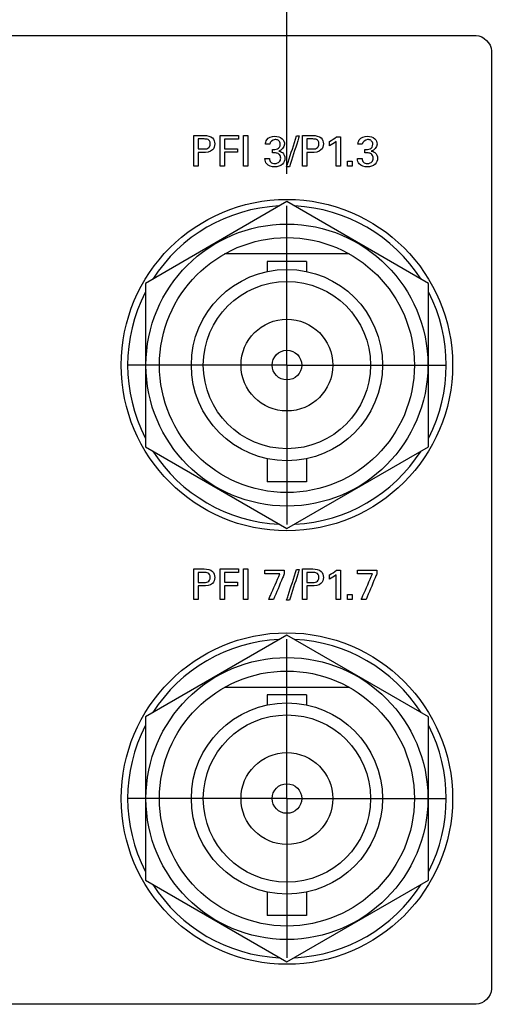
# Model space of a CAD drawing. Header units: inches. Extents: x 0 to 34, y 0 to 22.
# Tile 66 of 100: x 12.5 to 13.5, y 16.9 to 18.8. Entities that reach past the tile are written whole.
import ezdxf

# ---------------------------------------------------------------- set-up
doc = ezdxf.new("R2010")
doc.units = ezdxf.units.IN
doc.header["$LTSCALE"] = 1.87
doc.header["$MEASUREMENT"] = 0
doc.linetypes.add('CENTER', pattern=[0.6, 0.375, -0.075, 0.075, -0.075])
doc.layers.get('0').update_dxf_attribs({"linetype": 'CONTINUOUS'})
for name, color, linetype in [('DATUMCURVES', 7, 'CONTINUOUS'), ('DEFAULT_1', 7, 'CENTER'), ('DIMENSIONS', 7, 'CONTINUOUS')]:
    doc.layers.add(name, color=color, linetype=linetype)
doc.styles.get("Standard").update_dxf_attribs({"font": 'txt', "width": 0.8})
doc.dimstyles.new('DIMSTYLE_1', dxfattribs={"dimtxt": 0.125, "dimasz": 0.18, "dimexe": 0.18, "dimexo": 0.0625, "dimgap": 0.09, "dimtad": 0, "dimtih": 1, "dimtoh": 1, "dimdec": 3, "dimzin": 4, "dimdsep": 46, "dimtxsty": 'STANDARD', "dimblk": '_FILLED', "dimblk1": '_FILLED', "dimblk2": '_FILLED', "dimcen": 0.09, "dimadec": 0, "dimazin": 0, "dimtp": 0.001, "dimtm": 0.001, "dimtfac": 1, "dimtdec": 3, "dimtofl": 0, "dimtmove": 0, "dimatfit": 3, "dimldrblk": '_FILLED', "dimfxl": 1, "dimtolj": 1, "dimtzin": 4, "dimarcsym": 0})

# ---------------------------------------------------------------- blocks, each defined once
blk = doc.blocks.new('_FILLED')
at = {"color": 0, "linetype": 'BYBLOCK'}
blk.add_solid([(0, 0), (-1, 0.174), (-1, -0.174)], dxfattribs=at)
blk = doc.blocks.new('*D9')
at = {"layer": 'DIMENSIONS', "color": 2, "linetype": 'CONTINUOUS'}
for p, q in [((12.7516, 19.9293), (8.0757, 19.9293)), ((8.2007, 19.9293), (8.2007, 19.2399)), ((8.2007, 18.1473), (8.2007, 18.9899)), ((10.0541, 18.1473), (8.0757, 18.1473))]:
    blk.add_line(p, q, dxfattribs=at)
at = {"layer": 'DIMENSIONS', "color": 2, "linetype": 'CONTINUOUS', "xscale": 0.18, "yscale": 0.18, "zscale": 0.18}
for p, rotation in [((8.2007, 19.9293), 90), ((8.2007, 18.1473), 270)]:
    blk.add_blockref('_FILLED', p, dxfattribs=dict(at, rotation=rotation))
at = {"layer": 'DIMENSIONS', "color": 2, "linetype": 'CONTINUOUS', "width": 0.8}
for s, p in [('4X ', (7.3882, 19.0524)), ('1.782', (7.6882, 19.0524)), ('[', (8.3132, 19.0524)), ('45.26', (8.4132, 19.0524)), (']', (8.9132, 19.0524))]:
    blk.add_text(s, height=0.125, dxfattribs=at).set_placement(p)
blk = doc.blocks.new('*D19')
at = {"layer": 'DIMENSIONS', "color": 2, "linetype": 'CONTINUOUS'}
for p, q in [((13.0541, 18.5223), (13.0541, 20.6551)), ((14.3524, 17.6723), (14.3524, 20.6551)), ((13.0541, 20.5301), (12.3312, 20.5301)), ((14.3524, 20.5301), (14.7124, 20.5301))]:
    blk.add_line(p, q, dxfattribs=at)
at = {"layer": 'DIMENSIONS', "color": 2, "linetype": 'CONTINUOUS', "xscale": 0.18, "yscale": 0.18, "zscale": 0.18}
blk.add_blockref('_FILLED', (13.0541, 20.5301), dxfattribs=at)
at = {"layer": 'DIMENSIONS', "color": 2, "linetype": 'CONTINUOUS', "xscale": 0.18, "yscale": 0.18, "zscale": 0.18, "rotation": 180}
blk.add_blockref('_FILLED', (14.3524, 20.5301), dxfattribs=at)
at = {"layer": 'DIMENSIONS', "color": 2, "linetype": 'CONTINUOUS', "width": 0.8}
for s, p in [('1.298', (10.9437, 20.4676)), ('[', (11.5687, 20.4676)), ('32.98', (11.6687, 20.4676)), (']', (12.1687, 20.4676))]:
    blk.add_text(s, height=0.125, dxfattribs=at).set_placement(p)

msp = doc.modelspace()

# ---------------------------------------------------------------- linework, layer by layer
at = {"color": 7, "linetype": 'CONTINUOUS'}
for p, q in [((13.0541, 18.4678), (12.7766, 18.3075)), ((13.3316, 18.3075), (13.0541, 18.4678)), ((13.1764, 18.3653), (12.9317, 18.3653)), ((13.0156, 18.3506), (13.0156, 18.3308)), ((13.0926, 18.3506), (13.0156, 18.3506)), ((13.0926, 18.3506), (13.0926, 18.3308)), ((12.7766, 18.3075), (12.7766, 17.9871)), ((13.3316, 17.9871), (13.3316, 18.3075)), ((12.7766, 17.9871), (13.0541, 17.8269)), ((13.0541, 17.8269), (13.3316, 17.9871)), ((13.0156, 17.9638), (13.0156, 17.9181)), ((13.0926, 17.9638), (13.0926, 17.9181)), ((13.0926, 17.9181), (13.0156, 17.9181)), ((13.0541, 17.6178), (12.7766, 17.4575)), ((13.3316, 17.4575), (13.0541, 17.6178)), ((13.1764, 17.5153), (12.9317, 17.5153)), ((13.0156, 17.5006), (13.0156, 17.4808)), ((13.0926, 17.5006), (13.0156, 17.5006)), ((13.0926, 17.5006), (13.0926, 17.4808)), ((12.7766, 17.4575), (12.7766, 17.1371)), ((13.3316, 17.1371), (13.3316, 17.4575)), ((12.7766, 17.1371), (13.0541, 16.9769)), ((13.0541, 16.9769), (13.3316, 17.1371)), ((13.0156, 17.1138), (13.0156, 17.0681)), ((13.0926, 17.1138), (13.0926, 17.0681)), ((13.0926, 17.0681), (13.0156, 17.0681))]:
    msp.add_line(p, q, dxfattribs=at)
for centre, radius in [((13.0541, 18.1473), 0.325), ((13.0541, 18.1473), 0.2765), ((13.0541, 18.1473), 0.25), ((13.0541, 18.1473), 0.1875), ((13.0541, 18.1473), 0.164), ((13.0541, 18.1473), 0.09), ((13.0541, 18.1473), 0.029), ((13.0541, 17.2973), 0.325), ((13.0541, 17.2973), 0.2765), ((13.0541, 17.2973), 0.25), ((13.0541, 17.2973), 0.1875), ((13.0541, 17.2973), 0.164), ((13.0541, 17.2973), 0.09), ((13.0541, 17.2973), 0.029)]:
    msp.add_circle(centre, radius, dxfattribs=at)
for centre, start, end in [((13.0541, 18.1473), 92.8821, 147.3645), ((13.0541, 18.1473), 32.6355, 87.1179), ((13.0541, 18.1473), 152.8684, 207.1316), ((13.0541, 18.1473), 332.8684, 27.1316), ((13.0541, 18.1473), 212.6355, 267.1179), ((13.0541, 18.1473), 272.8821, 327.3645), ((13.0541, 17.2973), 92.8821, 147.3645), ((13.0541, 17.2973), 32.6355, 87.1179), ((13.0541, 17.2973), 152.8684, 207.1316), ((13.0541, 17.2973), 332.8684, 27.1316), ((13.0541, 17.2973), 212.6355, 267.1179), ((13.0541, 17.2973), 272.8821, 327.3645)]:
    msp.add_arc(centre, 0.3125, start, end, dxfattribs=at)
at = {"layer": 'DATUMCURVES', "color": 40, "linetype": 'CONTINUOUS'}
for points, knots in [([(9.6655, 18.7938, 0.8645), (9.8614, 18.7938, 0.8645), (11.1147, 18.7938, 0.8645), (12.368, 18.7938, 0.8645), (13.4255, 18.7938, 0.8645)], [0, 0, 0, 0, 0.15625, 1, 1, 1, 1]), ([(13.4555, 18.7638, 0.8645), (13.4555, 18.6679, 0.8645), (13.4555, 18.0546, 0.8645), (13.4555, 17.4413, 0.8645), (13.4555, 16.9238, 0.8645)], [0, 0, 0, 0, 0.15625, 1, 1, 1, 1]), ([(12.8716, 18.5975, 0.8645), (12.8727, 18.5975, 0.8645), (12.8794, 18.5975, 0.8645), (12.8861, 18.5975, 0.8645), (12.8918, 18.5975, 0.8645)], [0, 0, 0, 0, 0.15625, 1, 1, 1, 1]), ([(12.8716, 18.5373, 0.8645), (12.8716, 18.5405, 0.8645), (12.8716, 18.5605, 0.8645), (12.8716, 18.5806, 0.8645), (12.8716, 18.5975, 0.8645)], [0, 0, 0, 0, 0.15625, 1, 1, 1, 1]), ([(12.8918, 18.5975, 0.8645), (12.8975, 18.5975, 0.8645), (12.909, 18.5959, 0.8645), (12.9142, 18.5809, 0.8645), (12.9084, 18.5655, 0.8645), (12.896, 18.5641, 0.8645), (12.8897, 18.5641, 0.8645)], [0, 0, 0, 0, 0.279878, 0.483843, 0.691118, 1, 1, 1, 1]), ([(12.9231, 18.5975, 0.8645), (12.925, 18.5975, 0.8645), (12.9369, 18.5975, 0.8645), (12.9489, 18.5975, 0.8645), (12.9589, 18.5975, 0.8645)], [0, 0, 0, 0, 0.15625, 1, 1, 1, 1]), ([(12.9231, 18.5373, 0.8645), (12.9231, 18.5405, 0.8645), (12.9231, 18.5605, 0.8645), (12.9231, 18.5806, 0.8645), (12.9231, 18.5975, 0.8645)], [0, 0, 0, 0, 0.15625, 1, 1, 1, 1]), ([(12.9689, 18.5373, 0.8645), (12.9689, 18.5405, 0.8645), (12.9689, 18.5605, 0.8645), (12.9689, 18.5806, 0.8645), (12.9689, 18.5975, 0.8645)], [0, 0, 0, 0, 0.15625, 1, 1, 1, 1]), ([(12.9772, 18.5975, 0.8645), (12.9772, 18.5944, 0.8645), (12.9772, 18.5743, 0.8645), (12.9772, 18.5542, 0.8645), (12.9772, 18.5373, 0.8645)], [0, 0, 0, 0, 0.15625, 1, 1, 1, 1]), ([(13.0119, 18.5803, 0.8645), (13.012, 18.5833, 0.8645), (13.0142, 18.5926, 0.8645), (13.0247, 18.5961, 0.8645), (13.0306, 18.5961, 0.8645)], [0, 0, 0, 0, 0.33306, 1, 1, 1, 1]), ([(13.0306, 18.5961, 0.8645), (13.0356, 18.5961, 0.8645), (13.0452, 18.5937, 0.8645), (13.0526, 18.5784, 0.8645), (13.0437, 18.5682, 0.8645), (13.0379, 18.5669, 0.8645)], [0, 0, 0, 0, 0.335494, 0.600004, 1, 1, 1, 1]), ([(13.0534, 18.536, 0.8645), (13.0545, 18.5391, 0.8645), (13.061, 18.5594, 0.8645), (13.0675, 18.5796, 0.8645), (13.073, 18.5967, 0.8645)], [0, 0, 0, 0, 0.15625, 1, 1, 1, 1]), ([(13.0784, 18.5967, 0.8645), (13.0774, 18.5936, 0.8645), (13.0709, 18.5733, 0.8645), (13.0644, 18.5531, 0.8645), (13.0589, 18.536, 0.8645)], [0, 0, 0, 0, 0.15625, 1, 1, 1, 1]), ([(13.0847, 18.5975, 0.8645), (13.0857, 18.5975, 0.8645), (13.0925, 18.5975, 0.8645), (13.0992, 18.5975, 0.8645), (13.1049, 18.5975, 0.8645)], [0, 0, 0, 0, 0.15625, 1, 1, 1, 1]), ([(13.0847, 18.5373, 0.8645), (13.0847, 18.5405, 0.8645), (13.0847, 18.5605, 0.8645), (13.0847, 18.5806, 0.8645), (13.0847, 18.5975, 0.8645)], [0, 0, 0, 0, 0.15625, 1, 1, 1, 1]), ([(13.1049, 18.5975, 0.8645), (13.1106, 18.5975, 0.8645), (13.1221, 18.5959, 0.8645), (13.1273, 18.5809, 0.8645), (13.1214, 18.5655, 0.8645), (13.1091, 18.5641, 0.8645), (13.1028, 18.5641, 0.8645)], [0, 0, 0, 0, 0.279795, 0.483819, 0.691198, 1, 1, 1, 1]), ([(13.1589, 18.595, 0.8645), (13.1589, 18.592, 0.8645), (13.1589, 18.5728, 0.8645), (13.1589, 18.5535, 0.8645), (13.1589, 18.5373, 0.8645)], [0, 0, 0, 0, 0.15625, 1, 1, 1, 1]), ([(13.1935, 18.5803, 0.8645), (13.1936, 18.5833, 0.8645), (13.1958, 18.5926, 0.8645), (13.2063, 18.5961, 0.8645), (13.2122, 18.5961, 0.8645)], [0, 0, 0, 0, 0.33306, 1, 1, 1, 1]), ([(13.2122, 18.5961, 0.8645), (13.2172, 18.5961, 0.8645), (13.2268, 18.5937, 0.8645), (13.2342, 18.5784, 0.8645), (13.2253, 18.5682, 0.8645), (13.2195, 18.5669, 0.8645)], [0, 0, 0, 0, 0.335494, 0.600004, 1, 1, 1, 1]), ([(12.8799, 18.5907, 0.8645), (12.8799, 18.5897, 0.8645), (12.8799, 18.5832, 0.8645), (12.8799, 18.5766, 0.8645), (12.8799, 18.5711, 0.8645)], [0, 0, 0, 0, 0.15625, 1, 1, 1, 1]), ([(12.8899, 18.5711, 0.8645), (12.8929, 18.5711, 0.8645), (12.8978, 18.5711, 0.8645), (12.9032, 18.5756, 0.8645), (12.9041, 18.5812, 0.8645), (12.9033, 18.5867, 0.8645), (12.8985, 18.5907, 0.8645), (12.8942, 18.5907, 0.8645), (12.8916, 18.5907, 0.8645)], [0, 0, 0, 0, 0.244769, 0.369269, 0.527844, 0.677836, 0.791049, 1, 1, 1, 1]), ([(12.9589, 18.5904, 0.8645), (12.9575, 18.5904, 0.8645), (12.9484, 18.5904, 0.8645), (12.9393, 18.5904, 0.8645), (12.9316, 18.5904, 0.8645)], [0, 0, 0, 0, 0.15625, 1, 1, 1, 1]), ([(12.9316, 18.5904, 0.8645), (12.9316, 18.5894, 0.8645), (12.9316, 18.5832, 0.8645), (12.9316, 18.5769, 0.8645), (12.9316, 18.5717, 0.8645)], [0, 0, 0, 0, 0.15625, 1, 1, 1, 1]), ([(13.0326, 18.5894, 0.8645), (13.0321, 18.5895, 0.8645), (13.0265, 18.5894, 0.8645), (13.0208, 18.5849, 0.8645), (13.0204, 18.5803, 0.8645)], [0, 0, 0, 0, 0.107648, 1, 1, 1, 1]), ([(13.0256, 18.5703, 0.8645), (13.0289, 18.57, 0.8645), (13.0342, 18.5703, 0.8645), (13.0401, 18.5746, 0.8645), (13.0413, 18.5798, 0.8645), (13.0407, 18.5844, 0.8645), (13.0378, 18.5881, 0.8645), (13.0347, 18.5893, 0.8645), (13.0326, 18.5894, 0.8645)], [0, 0, 0, 0, 0.289095, 0.435321, 0.603826, 0.726798, 0.829681, 1, 1, 1, 1]), ([(13.093, 18.5907, 0.8645), (13.093, 18.5897, 0.8645), (13.093, 18.5832, 0.8645), (13.093, 18.5766, 0.8645), (13.093, 18.5711, 0.8645)], [0, 0, 0, 0, 0.15625, 1, 1, 1, 1]), ([(13.1029, 18.5711, 0.8645), (13.106, 18.5711, 0.8645), (13.1109, 18.5711, 0.8645), (13.1162, 18.5756, 0.8645), (13.1172, 18.5812, 0.8645), (13.1163, 18.5867, 0.8645), (13.1116, 18.5907, 0.8645), (13.1073, 18.5907, 0.8645), (13.1047, 18.5907, 0.8645)], [0, 0, 0, 0, 0.244823, 0.369283, 0.527842, 0.677819, 0.790992, 1, 1, 1, 1]), ([(13.1509, 18.5373, 0.8645), (13.1509, 18.5399, 0.8645), (13.1509, 18.556, 0.8645), (13.1509, 18.5722, 0.8645), (13.1509, 18.5859, 0.8645)], [0, 0, 0, 0, 0.15625, 1, 1, 1, 1]), ([(13.2142, 18.5894, 0.8645), (13.2136, 18.5895, 0.8645), (13.2081, 18.5894, 0.8645), (13.2024, 18.5849, 0.8645), (13.2019, 18.5803, 0.8645)], [0, 0, 0, 0, 0.107575, 1, 1, 1, 1]), ([(13.2072, 18.5703, 0.8645), (13.2105, 18.57, 0.8645), (13.2158, 18.5703, 0.8645), (13.2217, 18.5746, 0.8645), (13.2229, 18.5798, 0.8645), (13.2222, 18.5844, 0.8645), (13.2193, 18.5881, 0.8645), (13.2163, 18.5893, 0.8645), (13.2142, 18.5894, 0.8645)], [0, 0, 0, 0, 0.288939, 0.43525, 0.603787, 0.726771, 0.829664, 1, 1, 1, 1]), ([(12.8799, 18.5641, 0.8645), (12.8799, 18.5627, 0.8645), (12.8799, 18.5538, 0.8645), (12.8799, 18.5448, 0.8645), (12.8799, 18.5373, 0.8645)], [0, 0, 0, 0, 0.15625, 1, 1, 1, 1]), ([(12.9316, 18.5717, 0.8645), (12.933, 18.5717, 0.8645), (12.9415, 18.5717, 0.8645), (12.9501, 18.5717, 0.8645), (12.9574, 18.5717, 0.8645)], [0, 0, 0, 0, 0.15625, 1, 1, 1, 1]), ([(12.9574, 18.5646, 0.8645), (12.956, 18.5646, 0.8645), (12.9474, 18.5646, 0.8645), (12.9389, 18.5646, 0.8645), (12.9316, 18.5646, 0.8645)], [0, 0, 0, 0, 0.15625, 1, 1, 1, 1]), ([(12.9316, 18.5646, 0.8645), (12.9316, 18.5632, 0.8645), (12.9316, 18.5541, 0.8645), (12.9316, 18.545, 0.8645), (12.9316, 18.5373, 0.8645)], [0, 0, 0, 0, 0.15625, 1, 1, 1, 1]), ([(13.0419, 18.553, 0.8645), (13.042, 18.5556, 0.8645), (13.0403, 18.5605, 0.8645), (13.0332, 18.5639, 0.8645), (13.0283, 18.5636, 0.8645), (13.0256, 18.5636, 0.8645)], [0, 0, 0, 0, 0.33909, 0.636556, 1, 1, 1, 1]), ([(13.0379, 18.5669, 0.8645), (13.0405, 18.5665, 0.8645), (13.0472, 18.5644, 0.8645), (13.0503, 18.557, 0.8645), (13.0503, 18.5529, 0.8645)], [0, 0, 0, 0, 0.381696, 1, 1, 1, 1]), ([(13.093, 18.5641, 0.8645), (13.093, 18.5627, 0.8645), (13.093, 18.5538, 0.8645), (13.093, 18.5448, 0.8645), (13.093, 18.5373, 0.8645)], [0, 0, 0, 0, 0.15625, 1, 1, 1, 1]), ([(13.2235, 18.553, 0.8645), (13.2235, 18.5556, 0.8645), (13.2219, 18.5605, 0.8645), (13.2148, 18.5639, 0.8645), (13.2099, 18.5636, 0.8645), (13.2072, 18.5636, 0.8645)], [0, 0, 0, 0, 0.339179, 0.637183, 1, 1, 1, 1]), ([(13.2195, 18.5669, 0.8645), (13.2221, 18.5665, 0.8645), (13.2288, 18.5644, 0.8645), (13.2319, 18.557, 0.8645), (13.2319, 18.5529, 0.8645)], [0, 0, 0, 0, 0.381696, 1, 1, 1, 1]), ([(13.0503, 18.5529, 0.8645), (13.0503, 18.5487, 0.8645), (13.0458, 18.5388, 0.8645), (13.0302, 18.5343, 0.8645), (13.0139, 18.5386, 0.8645), (13.0112, 18.5486, 0.8645), (13.011, 18.5522, 0.8645)], [0, 0, 0, 0, 0.223069, 0.507165, 0.808159, 1, 1, 1, 1]), ([(13.0199, 18.5522, 0.8645), (13.0198, 18.5497, 0.8645), (13.0218, 18.544, 0.8645), (13.0295, 18.5423, 0.8645), (13.0354, 18.5432, 0.8645), (13.0404, 18.5463, 0.8645), (13.0419, 18.5504, 0.8645), (13.0419, 18.553, 0.8645)], [0, 0, 0, 0, 0.221504, 0.478133, 0.639467, 0.769827, 1, 1, 1, 1]), ([(13.2319, 18.5529, 0.8645), (13.2319, 18.5487, 0.8645), (13.2274, 18.5388, 0.8645), (13.2118, 18.5343, 0.8645), (13.1955, 18.5386, 0.8645), (13.1927, 18.5486, 0.8645), (13.1926, 18.5522, 0.8645)], [0, 0, 0, 0, 0.223057, 0.507138, 0.808092, 1, 1, 1, 1]), ([(13.2015, 18.5522, 0.8645), (13.2014, 18.5497, 0.8645), (13.2034, 18.544, 0.8645), (13.2111, 18.5423, 0.8645), (13.217, 18.5432, 0.8645), (13.222, 18.5463, 0.8645), (13.2235, 18.5504, 0.8645), (13.2235, 18.553, 0.8645)], [0, 0, 0, 0, 0.221433, 0.478177, 0.639497, 0.769847, 1, 1, 1, 1]), ([(12.8716, 17.7475, 0.8645), (12.8727, 17.7475, 0.8645), (12.8794, 17.7475, 0.8645), (12.8861, 17.7475, 0.8645), (12.8918, 17.7475, 0.8645)], [0, 0, 0, 0, 0.15625, 1, 1, 1, 1]), ([(12.8716, 17.6873, 0.8645), (12.8716, 17.6905, 0.8645), (12.8716, 17.7105, 0.8645), (12.8716, 17.7306, 0.8645), (12.8716, 17.7475, 0.8645)], [0, 0, 0, 0, 0.15625, 1, 1, 1, 1]), ([(12.8918, 17.7475, 0.8645), (12.8975, 17.7475, 0.8645), (12.909, 17.7459, 0.8645), (12.9142, 17.7309, 0.8645), (12.9083, 17.7155, 0.8645), (12.896, 17.7141, 0.8645), (12.8897, 17.7141, 0.8645)], [0, 0, 0, 0, 0.279865, 0.483924, 0.691104, 1, 1, 1, 1]), ([(12.9231, 17.7475, 0.8645), (12.925, 17.7475, 0.8645), (12.9369, 17.7475, 0.8645), (12.9489, 17.7475, 0.8645), (12.9589, 17.7475, 0.8645)], [0, 0, 0, 0, 0.15625, 1, 1, 1, 1]), ([(12.9231, 17.6873, 0.8645), (12.9231, 17.6905, 0.8645), (12.9231, 17.7105, 0.8645), (12.9231, 17.7306, 0.8645), (12.9231, 17.7475, 0.8645)], [0, 0, 0, 0, 0.15625, 1, 1, 1, 1]), ([(12.9689, 17.6873, 0.8645), (12.9689, 17.6905, 0.8645), (12.9689, 17.7105, 0.8645), (12.9689, 17.7306, 0.8645), (12.9689, 17.7475, 0.8645)], [0, 0, 0, 0, 0.15625, 1, 1, 1, 1]), ([(12.9772, 17.7475, 0.8645), (12.9772, 17.7444, 0.8645), (12.9772, 17.7243, 0.8645), (12.9772, 17.7042, 0.8645), (12.9772, 17.6873, 0.8645)], [0, 0, 0, 0, 0.15625, 1, 1, 1, 1]), ([(13.0534, 17.686, 0.8645), (13.0545, 17.6892, 0.8645), (13.061, 17.7094, 0.8645), (13.0675, 17.7297, 0.8645), (13.073, 17.7467, 0.8645)], [0, 0, 0, 0, 0.15625, 1, 1, 1, 1]), ([(13.0784, 17.7467, 0.8645), (13.0774, 17.7436, 0.8645), (13.0709, 17.7233, 0.8645), (13.0644, 17.7031, 0.8645), (13.0589, 17.686, 0.8645)], [0, 0, 0, 0, 0.15625, 1, 1, 1, 1]), ([(13.0847, 17.7475, 0.8645), (13.0857, 17.7475, 0.8645), (13.0925, 17.7475, 0.8645), (13.0992, 17.7475, 0.8645), (13.1049, 17.7475, 0.8645)], [0, 0, 0, 0, 0.15625, 1, 1, 1, 1]), ([(13.0847, 17.6873, 0.8645), (13.0847, 17.6905, 0.8645), (13.0847, 17.7105, 0.8645), (13.0847, 17.7306, 0.8645), (13.0847, 17.7475, 0.8645)], [0, 0, 0, 0, 0.15625, 1, 1, 1, 1]), ([(13.1049, 17.7475, 0.8645), (13.1106, 17.7475, 0.8645), (13.1221, 17.7459, 0.8645), (13.1273, 17.7309, 0.8645), (13.1214, 17.7155, 0.8645), (13.1091, 17.7141, 0.8645), (13.1028, 17.7141, 0.8645)], [0, 0, 0, 0, 0.279782, 0.4839, 0.691184, 1, 1, 1, 1]), ([(12.8799, 17.7407, 0.8645), (12.8799, 17.7397, 0.8645), (12.8799, 17.7332, 0.8645), (12.8799, 17.7266, 0.8645), (12.8799, 17.7211, 0.8645)], [0, 0, 0, 0, 0.15625, 1, 1, 1, 1]), ([(12.8899, 17.7211, 0.8645), (12.8929, 17.7211, 0.8645), (12.8978, 17.7211, 0.8645), (12.9032, 17.7256, 0.8645), (12.9041, 17.7312, 0.8645), (12.9033, 17.7367, 0.8645), (12.8985, 17.7407, 0.8645), (12.8942, 17.7407, 0.8645), (12.8916, 17.7407, 0.8645)], [0, 0, 0, 0, 0.244769, 0.369269, 0.527844, 0.677836, 0.791049, 1, 1, 1, 1]), ([(12.9589, 17.7404, 0.8645), (12.9575, 17.7404, 0.8645), (12.9484, 17.7404, 0.8645), (12.9393, 17.7404, 0.8645), (12.9316, 17.7404, 0.8645)], [0, 0, 0, 0, 0.15625, 1, 1, 1, 1]), ([(12.9316, 17.7404, 0.8645), (12.9316, 17.7394, 0.8645), (12.9316, 17.7332, 0.8645), (12.9316, 17.7269, 0.8645), (12.9316, 17.7217, 0.8645)], [0, 0, 0, 0, 0.15625, 1, 1, 1, 1]), ([(13.0108, 17.745, 0.8645), (13.0128, 17.745, 0.8645), (13.0255, 17.745, 0.8645), (13.0382, 17.745, 0.8645), (13.0489, 17.745, 0.8645)], [0, 0, 0, 0, 0.15625, 1, 1, 1, 1]), ([(13.0404, 17.7381, 0.8645), (13.0389, 17.7381, 0.8645), (13.029, 17.7381, 0.8645), (13.0191, 17.7381, 0.8645), (13.0108, 17.7381, 0.8645)], [0, 0, 0, 0, 0.15625, 1, 1, 1, 1]), ([(13.0183, 17.6873, 0.8645), (13.0194, 17.69, 0.8645), (13.0268, 17.7069, 0.8645), (13.0342, 17.7238, 0.8645), (13.0404, 17.7381, 0.8645)], [0, 0, 0, 0, 0.15625, 1, 1, 1, 1]), ([(13.0489, 17.738, 0.8645), (13.0478, 17.7353, 0.8645), (13.0407, 17.7185, 0.8645), (13.0336, 17.7016, 0.8645), (13.0277, 17.6873, 0.8645)], [0, 0, 0, 0, 0.15625, 1, 1, 1, 1]), ([(13.093, 17.7407, 0.8645), (13.093, 17.7397, 0.8645), (13.093, 17.7332, 0.8645), (13.093, 17.7266, 0.8645), (13.093, 17.7211, 0.8645)], [0, 0, 0, 0, 0.15625, 1, 1, 1, 1]), ([(13.1029, 17.7211, 0.8645), (13.106, 17.7211, 0.8645), (13.1109, 17.7211, 0.8645), (13.1162, 17.7256, 0.8645), (13.1172, 17.7312, 0.8645), (13.1163, 17.7367, 0.8645), (13.1116, 17.7407, 0.8645), (13.1073, 17.7407, 0.8645), (13.1047, 17.7407, 0.8645)], [0, 0, 0, 0, 0.244823, 0.369283, 0.527842, 0.677819, 0.790992, 1, 1, 1, 1]), ([(13.1509, 17.6873, 0.8645), (13.1509, 17.6898, 0.8645), (13.1509, 17.706, 0.8645), (13.1509, 17.7222, 0.8645), (13.1509, 17.7359, 0.8645)], [0, 0, 0, 0, 0.15625, 1, 1, 1, 1]), ([(13.1589, 17.745, 0.8645), (13.1589, 17.742, 0.8645), (13.1589, 17.7228, 0.8645), (13.1589, 17.7035, 0.8645), (13.1589, 17.6873, 0.8645)], [0, 0, 0, 0, 0.15625, 1, 1, 1, 1]), ([(13.1924, 17.745, 0.8645), (13.1943, 17.745, 0.8645), (13.207, 17.745, 0.8645), (13.2197, 17.745, 0.8645), (13.2304, 17.745, 0.8645)], [0, 0, 0, 0, 0.15625, 1, 1, 1, 1]), ([(13.222, 17.7381, 0.8645), (13.2205, 17.7381, 0.8645), (13.2106, 17.7381, 0.8645), (13.2007, 17.7381, 0.8645), (13.1924, 17.7381, 0.8645)], [0, 0, 0, 0, 0.15625, 1, 1, 1, 1]), ([(13.1999, 17.6873, 0.8645), (13.201, 17.69, 0.8645), (13.2084, 17.7069, 0.8645), (13.2158, 17.7238, 0.8645), (13.222, 17.7381, 0.8645)], [0, 0, 0, 0, 0.15625, 1, 1, 1, 1]), ([(13.2304, 17.738, 0.8645), (13.2293, 17.7353, 0.8645), (13.2223, 17.7185, 0.8645), (13.2152, 17.7016, 0.8645), (13.2093, 17.6873, 0.8645)], [0, 0, 0, 0, 0.15625, 1, 1, 1, 1]), ([(12.8799, 17.7141, 0.8645), (12.8799, 17.7127, 0.8645), (12.8799, 17.7038, 0.8645), (12.8799, 17.6948, 0.8645), (12.8799, 17.6873, 0.8645)], [0, 0, 0, 0, 0.15625, 1, 1, 1, 1]), ([(12.9316, 17.7217, 0.8645), (12.933, 17.7217, 0.8645), (12.9415, 17.7217, 0.8645), (12.9501, 17.7217, 0.8645), (12.9574, 17.7217, 0.8645)], [0, 0, 0, 0, 0.15625, 1, 1, 1, 1]), ([(12.9574, 17.7147, 0.8645), (12.956, 17.7147, 0.8645), (12.9474, 17.7147, 0.8645), (12.9389, 17.7147, 0.8645), (12.9316, 17.7147, 0.8645)], [0, 0, 0, 0, 0.15625, 1, 1, 1, 1]), ([(12.9316, 17.7147, 0.8645), (12.9316, 17.7132, 0.8645), (12.9316, 17.7041, 0.8645), (12.9316, 17.695, 0.8645), (12.9316, 17.6873, 0.8645)], [0, 0, 0, 0, 0.15625, 1, 1, 1, 1]), ([(13.093, 17.7141, 0.8645), (13.093, 17.7127, 0.8645), (13.093, 17.7038, 0.8645), (13.093, 17.6948, 0.8645), (13.093, 17.6873, 0.8645)], [0, 0, 0, 0, 0.15625, 1, 1, 1, 1]), ([(13.4255, 16.8938, 0.8645), (13.2297, 16.8938, 0.8645), (11.9764, 16.8938, 0.8645), (10.723, 16.8938, 0.8645), (9.6655, 16.8938, 0.8645)], [0, 0, 0, 0, 0.15625, 1, 1, 1, 1])]:
    msp.add_open_spline(points, degree=3, knots=knots, dxfattribs=at)
for points in [[(13.4255, 18.7938, 0.8645), (13.4397, 18.7938, 0.8645), (13.4555, 18.7779, 0.8645), (13.4555, 18.7638, 0.8645)], [(12.9589, 18.5975, 0.8645), (12.9589, 18.5951, 0.8645), (12.9589, 18.5928, 0.8645), (12.9589, 18.5904, 0.8645)], [(12.9689, 18.5975, 0.8645), (12.9716, 18.5975, 0.8645), (12.9744, 18.5975, 0.8645), (12.9772, 18.5975, 0.8645)], [(13.073, 18.5967, 0.8645), (13.0748, 18.5967, 0.8645), (13.0766, 18.5967, 0.8645), (13.0784, 18.5967, 0.8645)], [(13.1374, 18.5859, 0.8645), (13.1424, 18.5885, 0.8645), (13.1472, 18.5914, 0.8645), (13.1514, 18.595, 0.8645)], [(13.1514, 18.595, 0.8645), (13.1539, 18.595, 0.8645), (13.1564, 18.595, 0.8645), (13.1589, 18.595, 0.8645)], [(12.8916, 18.5907, 0.8645), (12.8877, 18.5907, 0.8645), (12.8838, 18.5907, 0.8645), (12.8799, 18.5907, 0.8645)], [(13.0204, 18.5803, 0.8645), (13.0176, 18.5803, 0.8645), (13.0148, 18.5803, 0.8645), (13.0119, 18.5803, 0.8645)], [(13.1047, 18.5907, 0.8645), (13.1008, 18.5907, 0.8645), (13.0969, 18.5907, 0.8645), (13.093, 18.5907, 0.8645)], [(13.1509, 18.5859, 0.8645), (13.1468, 18.5825, 0.8645), (13.1422, 18.5798, 0.8645), (13.1374, 18.5776, 0.8645)], [(13.1374, 18.5776, 0.8645), (13.1374, 18.5803, 0.8645), (13.1374, 18.5831, 0.8645), (13.1374, 18.5859, 0.8645)], [(13.2019, 18.5803, 0.8645), (13.1991, 18.5803, 0.8645), (13.1963, 18.5803, 0.8645), (13.1935, 18.5803, 0.8645)], [(12.8799, 18.5711, 0.8645), (12.8832, 18.5711, 0.8645), (12.8866, 18.5711, 0.8645), (12.8899, 18.5711, 0.8645)], [(12.8897, 18.5641, 0.8645), (12.8864, 18.5641, 0.8645), (12.8832, 18.5641, 0.8645), (12.8799, 18.5641, 0.8645)], [(12.9574, 18.5717, 0.8645), (12.9574, 18.5693, 0.8645), (12.9574, 18.567, 0.8645), (12.9574, 18.5646, 0.8645)], [(13.0256, 18.5636, 0.8645), (13.0256, 18.5658, 0.8645), (13.0256, 18.5681, 0.8645), (13.0256, 18.5703, 0.8645)], [(13.093, 18.5711, 0.8645), (13.0963, 18.5711, 0.8645), (13.0996, 18.5711, 0.8645), (13.1029, 18.5711, 0.8645)], [(13.1028, 18.5641, 0.8645), (13.0995, 18.5641, 0.8645), (13.0963, 18.5641, 0.8645), (13.093, 18.5641, 0.8645)], [(13.2072, 18.5636, 0.8645), (13.2072, 18.5658, 0.8645), (13.2072, 18.5681, 0.8645), (13.2072, 18.5703, 0.8645)], [(12.8799, 18.5373, 0.8645), (12.8772, 18.5373, 0.8645), (12.8744, 18.5373, 0.8645), (12.8716, 18.5373, 0.8645)], [(12.9316, 18.5373, 0.8645), (12.9288, 18.5373, 0.8645), (12.9259, 18.5373, 0.8645), (12.9231, 18.5373, 0.8645)], [(12.9772, 18.5373, 0.8645), (12.9744, 18.5373, 0.8645), (12.9716, 18.5373, 0.8645), (12.9689, 18.5373, 0.8645)], [(13.011, 18.5522, 0.8645), (13.014, 18.5522, 0.8645), (13.0169, 18.5522, 0.8645), (13.0199, 18.5522, 0.8645)], [(13.093, 18.5373, 0.8645), (13.0902, 18.5373, 0.8645), (13.0875, 18.5373, 0.8645), (13.0847, 18.5373, 0.8645)], [(13.1589, 18.5373, 0.8645), (13.1562, 18.5373, 0.8645), (13.1535, 18.5373, 0.8645), (13.1509, 18.5373, 0.8645)], [(13.173, 18.5473, 0.8645), (13.1761, 18.5473, 0.8645), (13.1792, 18.5473, 0.8645), (13.1823, 18.5473, 0.8645)], [(13.173, 18.5373, 0.8645), (13.173, 18.5407, 0.8645), (13.173, 18.544, 0.8645), (13.173, 18.5473, 0.8645)], [(13.1823, 18.5373, 0.8645), (13.1792, 18.5373, 0.8645), (13.1761, 18.5373, 0.8645), (13.173, 18.5373, 0.8645)], [(13.1823, 18.5473, 0.8645), (13.1823, 18.544, 0.8645), (13.1823, 18.5407, 0.8645), (13.1823, 18.5373, 0.8645)], [(13.1926, 18.5522, 0.8645), (13.1956, 18.5522, 0.8645), (13.1985, 18.5522, 0.8645), (13.2015, 18.5522, 0.8645)], [(13.0589, 18.536, 0.8645), (13.0571, 18.536, 0.8645), (13.0553, 18.536, 0.8645), (13.0534, 18.536, 0.8645)], [(12.9589, 17.7475, 0.8645), (12.9589, 17.7451, 0.8645), (12.9589, 17.7428, 0.8645), (12.9589, 17.7404, 0.8645)], [(12.9689, 17.7475, 0.8645), (12.9716, 17.7475, 0.8645), (12.9744, 17.7475, 0.8645), (12.9772, 17.7475, 0.8645)], [(13.073, 17.7467, 0.8645), (13.0748, 17.7467, 0.8645), (13.0766, 17.7467, 0.8645), (13.0784, 17.7467, 0.8645)], [(12.8916, 17.7407, 0.8645), (12.8877, 17.7407, 0.8645), (12.8838, 17.7407, 0.8645), (12.8799, 17.7407, 0.8645)], [(13.0108, 17.7381, 0.8645), (13.0108, 17.7404, 0.8645), (13.0108, 17.7427, 0.8645), (13.0108, 17.745, 0.8645)], [(13.0489, 17.745, 0.8645), (13.0489, 17.7427, 0.8645), (13.0489, 17.7403, 0.8645), (13.0489, 17.738, 0.8645)], [(13.1047, 17.7407, 0.8645), (13.1008, 17.7407, 0.8645), (13.0969, 17.7407, 0.8645), (13.093, 17.7407, 0.8645)], [(13.1374, 17.7359, 0.8645), (13.1424, 17.7385, 0.8645), (13.1472, 17.7414, 0.8645), (13.1514, 17.745, 0.8645)], [(13.1509, 17.7359, 0.8645), (13.1468, 17.7325, 0.8645), (13.1422, 17.7298, 0.8645), (13.1374, 17.7276, 0.8645)], [(13.1374, 17.7276, 0.8645), (13.1374, 17.7303, 0.8645), (13.1374, 17.7331, 0.8645), (13.1374, 17.7359, 0.8645)], [(13.1514, 17.745, 0.8645), (13.1539, 17.745, 0.8645), (13.1564, 17.745, 0.8645), (13.1589, 17.745, 0.8645)], [(13.1924, 17.7381, 0.8645), (13.1924, 17.7404, 0.8645), (13.1924, 17.7427, 0.8645), (13.1924, 17.745, 0.8645)], [(13.2304, 17.745, 0.8645), (13.2304, 17.7427, 0.8645), (13.2304, 17.7403, 0.8645), (13.2304, 17.738, 0.8645)], [(12.8799, 17.7211, 0.8645), (12.8832, 17.7211, 0.8645), (12.8866, 17.7211, 0.8645), (12.8899, 17.7211, 0.8645)], [(12.8897, 17.7141, 0.8645), (12.8864, 17.7141, 0.8645), (12.8832, 17.7141, 0.8645), (12.8799, 17.7141, 0.8645)], [(12.9574, 17.7217, 0.8645), (12.9574, 17.7193, 0.8645), (12.9574, 17.717, 0.8645), (12.9574, 17.7147, 0.8645)], [(13.093, 17.7211, 0.8645), (13.0963, 17.7211, 0.8645), (13.0996, 17.7211, 0.8645), (13.1029, 17.7211, 0.8645)], [(13.1028, 17.7141, 0.8645), (13.0995, 17.7141, 0.8645), (13.0963, 17.7141, 0.8645), (13.093, 17.7141, 0.8645)], [(12.8799, 17.6873, 0.8645), (12.8772, 17.6873, 0.8645), (12.8744, 17.6873, 0.8645), (12.8716, 17.6873, 0.8645)], [(12.9316, 17.6873, 0.8645), (12.9288, 17.6873, 0.8645), (12.9259, 17.6873, 0.8645), (12.9231, 17.6873, 0.8645)], [(12.9772, 17.6873, 0.8645), (12.9744, 17.6873, 0.8645), (12.9716, 17.6873, 0.8645), (12.9689, 17.6873, 0.8645)], [(13.0277, 17.6873, 0.8645), (13.0246, 17.6873, 0.8645), (13.0214, 17.6873, 0.8645), (13.0183, 17.6873, 0.8645)], [(13.093, 17.6873, 0.8645), (13.0902, 17.6873, 0.8645), (13.0875, 17.6873, 0.8645), (13.0847, 17.6873, 0.8645)], [(13.1589, 17.6873, 0.8645), (13.1562, 17.6873, 0.8645), (13.1535, 17.6873, 0.8645), (13.1509, 17.6873, 0.8645)], [(13.173, 17.6973, 0.8645), (13.1761, 17.6973, 0.8645), (13.1792, 17.6973, 0.8645), (13.1823, 17.6973, 0.8645)], [(13.173, 17.6873, 0.8645), (13.173, 17.6907, 0.8645), (13.173, 17.694, 0.8645), (13.173, 17.6973, 0.8645)], [(13.1823, 17.6873, 0.8645), (13.1792, 17.6873, 0.8645), (13.1761, 17.6873, 0.8645), (13.173, 17.6873, 0.8645)], [(13.1823, 17.6973, 0.8645), (13.1823, 17.694, 0.8645), (13.1823, 17.6907, 0.8645), (13.1823, 17.6873, 0.8645)], [(13.2093, 17.6873, 0.8645), (13.2061, 17.6873, 0.8645), (13.203, 17.6873, 0.8645), (13.1999, 17.6873, 0.8645)], [(13.0589, 17.686, 0.8645), (13.0571, 17.686, 0.8645), (13.0553, 17.686, 0.8645), (13.0534, 17.686, 0.8645)], [(13.4555, 16.9238, 0.8645), (13.4555, 16.9096, 0.8645), (13.4397, 16.8938, 0.8645), (13.4255, 16.8938, 0.8645)]]:
    msp.add_open_spline(points, degree=3, dxfattribs=at)
at = {"layer": 'DEFAULT_1', "color": 7, "linetype": 'CENTER'}
for p, q in [((13.0541, 18.1473), (13.0541, 18.4598)), ((13.0541, 18.1473), (12.7416, 18.1473)), ((13.0541, 18.1473), (13.0541, 17.8348)), ((13.0541, 18.1473), (13.3666, 18.1473)), ((13.0541, 17.2973), (13.0541, 17.6098)), ((13.0541, 17.2973), (12.7416, 17.2973)), ((13.0541, 17.2973), (13.0541, 16.9848)), ((13.0541, 17.2973), (13.3666, 17.2973))]:
    msp.add_line(p, q, dxfattribs=at)

# ---------------------------------------------------------------- dimensions: what is measured, and where the dimension line sits
at = {"layer": 'DIMENSIONS', "color": 2, "linetype": 'CONTINUOUS'}
dim = msp.add_linear_dim(base=(13.0541, 20.5301), p1=(14.3524, 17.6723), p2=(13.0541, 18.5223), angle=180, dimstyle='DIMSTYLE_1', dxfattribs=at)
dim.commit()
dim.dimension.update_dxf_attribs({"geometry": '*D19', "text_midpoint": (11.6062, 20.5301), "dimtype": 160})
dim = msp.add_linear_dim(base=(8.2007, 19.9293), p1=(10.0541, 18.1473), p2=(12.7516, 19.9293), angle=90, text='4X <>', dimstyle='DIMSTYLE_1', dxfattribs=at)
dim.commit()
dim.dimension.update_dxf_attribs({"geometry": '*D9', "text_midpoint": (8.2007, 19.1149), "dimtype": 160})

doc.saveas('drawing.dxf')
